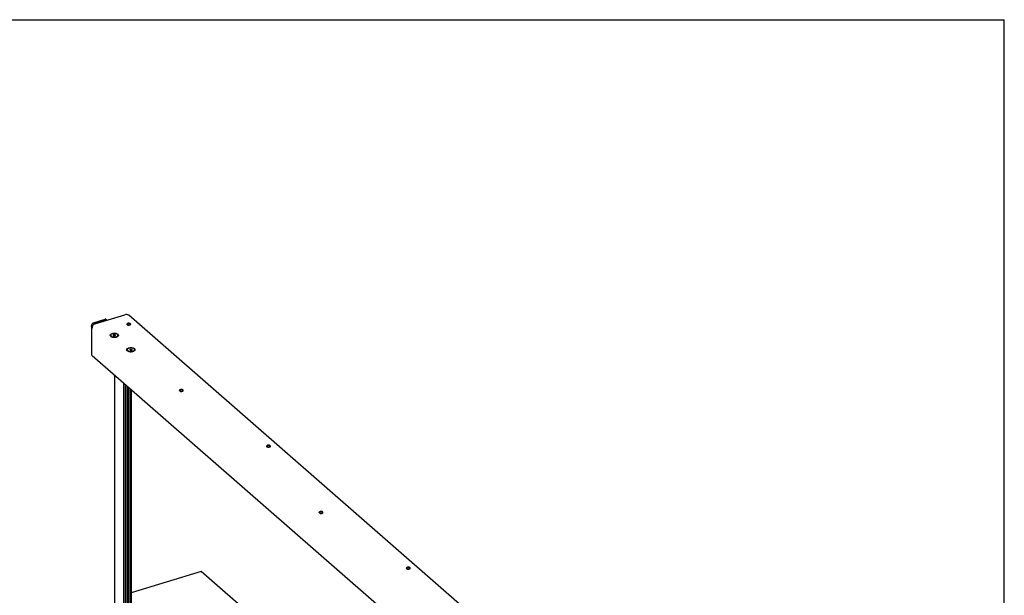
# Model space of a CAD drawing. Header units: millimetres. Extents: x 676 to 6826, y 1666 to 5971.
# Tile 9 of 9: x 5164 to 6826, y 4999 to 5971. Entities that reach past the tile are written whole.
import ezdxf

# ---------------------------------------------------------------- set-up
doc = ezdxf.new("R2010")
doc.units = ezdxf.units.MM
doc.header["$LTSCALE"] = 25
doc.linetypes.add('SLD-Solido', pattern=[0])
doc.layers.add('QUOTE', color=1, linetype='SLD-Solido')
doc.layers.add('SCHIZZI', color=9, linetype='Continuous')

msp = doc.modelspace()

# ---------------------------------------------------------------- linework, layer by layer
for p, q in [((5290.86, 5457.28), (5341.69, 5472.72)), ((6081.4, 4831.59), (5348.54, 5471.81)), ((5285.63, 5453.22), (5285.63, 5405.19)), ((5288.58, 5459.28), (5308.39, 5465.3)), ((5288.58, 5459.28), (5290.1, 5457.95)), ((5290.1, 5457.95), (5309.92, 5463.97)), ((5311.23, 5463.76), (5309.71, 5465.09)), ((5317.93, 5438.03), (5317.93, 5437.77)), ((5319.14, 5435.91), (5320.73, 5434.82)), ((5323.91, 5439.22), (5321.92, 5438.61)), ((5321.92, 5438.61), (5321.94, 5437.42)), ((5321.94, 5437.42), (5323.96, 5436.84)), ((5323.91, 5437.5), (5322.82, 5437.17)), ((5325.92, 5438.63), (5323.91, 5439.22)), ((5323.91, 5437.5), (5323.91, 5439.22)), ((5325.05, 5437.17), (5323.91, 5437.5)), ((5323.96, 5436.84), (5325.94, 5437.44)), ((5325.94, 5437.44), (5325.92, 5438.63)), ((5325.92, 5437.44), (5325.92, 5438.63)), ((5327.14, 5434.82), (5328.73, 5435.91)), ((5329.93, 5437.77), (5329.93, 5438.03)), ((6022.88, 4760.3), (5286.46, 5403.62)), ((5345.87, 5413.63), (5345.87, 5413.37)), ((5347.07, 5411.51), (5348.66, 5410.42)), ((5351.85, 5414.82), (5349.86, 5414.21)), ((5349.86, 5414.21), (5349.88, 5413.02)), ((5349.88, 5413.02), (5351.89, 5412.44)), ((5351.85, 5413.1), (5350.75, 5412.77)), ((5353.86, 5414.23), (5351.85, 5414.82)), ((5351.85, 5413.1), (5351.85, 5414.82)), ((5352.99, 5412.77), (5351.85, 5413.1)), ((5351.89, 5412.44), (5353.88, 5413.04)), ((5353.88, 5413.04), (5353.86, 5414.23)), ((5353.86, 5413.04), (5353.86, 5414.23)), ((5355.07, 5410.42), (5356.66, 5411.51)), ((5357.87, 5413.37), (5357.87, 5413.63)), ((5324.47, 5370.41), (5324.47, 3560.38)), ((5339.7, 5357.1), (5339.7, 3547.07)), ((5342.29, 5354.85), (5342.29, 3547.85)), ((5342.29, 5354.85), (5342.29, 3854.72)), ((5344.87, 5352.59), (5344.87, 3855.5)), ((5344.87, 5352.59), (5344.87, 4162.37)), ((5347.46, 5350.33), (5347.46, 4163.15)), ((5347.46, 5350.33), (5347.46, 4470.02)), ((5350.04, 5348.07), (5350.04, 4470.8)), ((5350.04, 5348.07), (5350.04, 4777.67)), ((5352.63, 5345.82), (5352.63, 4778.46)), ((5470.66, 5039.03), (5352.63, 5003.19)), ((5984.71, 4589.97), (5470.66, 5039.03))]:
    msp.add_line(p, q)
at = {"flags": 128}
for points in [[(5345.51, 5455.94), (5346.2, 5455.52), (5347.12, 5455.23), (5348.16, 5455.12), (5349.22, 5455.18), (5350.19, 5455.42), (5350.95, 5455.81), (5351.42, 5456.31), (5351.56, 5456.85), (5351.34, 5457.39), (5350.8, 5457.87), (5349.99, 5458.22), (5348.99, 5458.43), (5347.92, 5458.45), (5346.9, 5458.3), (5346.02, 5457.98), (5345.4, 5457.53), (5345.09, 5457.01), (5345.13, 5456.45), (5345.51, 5455.94)], [(5345.09, 5456.58), (5345.09, 5456.58), (5345.4, 5457.1), (5346.02, 5457.55), (5346.9, 5457.87), (5347.92, 5458.02), (5348.99, 5458), (5349.99, 5457.8), (5350.8, 5457.44), (5351.34, 5456.96), (5351.53, 5456.58)], [(5317.9, 5436.2), (5317.26, 5436.93), (5316.96, 5437.73), (5317, 5438.53), (5317.4, 5439.32), (5318.11, 5440.03), (5319.13, 5440.65), (5320.38, 5441.13), (5321.81, 5441.46), (5323.35, 5441.62), (5324.91, 5441.6), (5326.43, 5441.4), (5327.82, 5441.03), (5329.02, 5440.5), (5329.96, 5439.86), (5330.6, 5439.12), (5330.91, 5438.33), (5330.87, 5437.52), (5330.47, 5436.74), (5329.75, 5436.02), (5328.74, 5435.41), (5327.49, 5434.92), (5326.06, 5434.59), (5324.52, 5434.44), (5322.95, 5434.46), (5321.44, 5434.66), (5320.04, 5435.03), (5318.85, 5435.55), (5317.9, 5436.2)], [(5317.93, 5437.77), (5318.02, 5437.25), (5318.44, 5436.53), (5319.17, 5435.89), (5320.18, 5435.36), (5321.41, 5434.97), (5322.79, 5434.74), (5324.23, 5434.69), (5325.66, 5434.81), (5326.98, 5435.11)], [(5326.98, 5435.37), (5328.13, 5435.82), (5329.03, 5436.4), (5329.64, 5437.08), (5329.92, 5437.81), (5329.85, 5438.55), (5329.43, 5439.27), (5328.7, 5439.91), (5327.69, 5440.44), (5326.46, 5440.83), (5325.08, 5441.06), (5323.64, 5441.12), (5322.21, 5440.99), (5320.89, 5440.69), (5319.74, 5440.24), (5318.83, 5439.66), (5318.23, 5438.98), (5317.95, 5438.25), (5318.02, 5437.51), (5318.44, 5436.79), (5319.17, 5436.15), (5320.18, 5435.62), (5321.41, 5435.22), (5322.79, 5435), (5324.23, 5434.94), (5325.66, 5435.07), (5326.98, 5435.37)], [(5319.45, 5435.7), (5319.58, 5435.29), (5319.65, 5435.18)], [(5326.98, 5435.11), (5328.13, 5435.56), (5329.03, 5436.14), (5329.64, 5436.82), (5329.92, 5437.55), (5329.93, 5437.77)], [(5328.22, 5435.18), (5328.38, 5435.54), (5328.42, 5435.7)], [(5345.84, 5411.8), (5345.2, 5412.53), (5344.89, 5413.32), (5344.94, 5414.13), (5345.33, 5414.91), (5346.05, 5415.63), (5347.06, 5416.25), (5348.31, 5416.73), (5349.74, 5417.06), (5351.28, 5417.22), (5352.85, 5417.2), (5354.37, 5416.99), (5355.76, 5416.62), (5356.96, 5416.1), (5357.9, 5415.46), (5358.54, 5414.72), (5358.84, 5413.93), (5358.8, 5413.12), (5358.41, 5412.34), (5357.69, 5411.62), (5356.68, 5411.01), (5355.42, 5410.52), (5353.99, 5410.19), (5352.45, 5410.03), (5350.89, 5410.06), (5349.37, 5410.26), (5347.98, 5410.63), (5346.78, 5411.15), (5345.84, 5411.8)], [(5345.87, 5413.37), (5345.95, 5412.85), (5346.37, 5412.13), (5347.1, 5411.49), (5348.12, 5410.96), (5349.34, 5410.57), (5350.72, 5410.34), (5352.16, 5410.28), (5353.59, 5410.41), (5354.91, 5410.71), (5356.06, 5411.16), (5356.97, 5411.74), (5357.58, 5412.42), (5357.85, 5413.15), (5357.87, 5413.37)], [(5348.82, 5416.29), (5347.67, 5415.84), (5346.77, 5415.25), (5346.16, 5414.58), (5345.88, 5413.85), (5345.95, 5413.1), (5346.37, 5412.39), (5347.1, 5411.75), (5348.12, 5411.22), (5349.34, 5410.82), (5350.72, 5410.59), (5352.16, 5410.54), (5353.59, 5410.67), (5354.91, 5410.96), (5356.06, 5411.42), (5356.97, 5412), (5357.58, 5412.68), (5357.85, 5413.41), (5357.78, 5414.15), (5357.37, 5414.86), (5356.63, 5415.51), (5355.62, 5416.04), (5354.39, 5416.43), (5353.01, 5416.66), (5351.57, 5416.71), (5350.15, 5416.59), (5348.82, 5416.29)], [(5347.38, 5411.3), (5347.52, 5410.89), (5347.58, 5410.78)], [(5356.15, 5410.78), (5356.32, 5411.14), (5356.35, 5411.3)], [(5434.13, 5344.04), (5434.82, 5343.62), (5435.74, 5343.34), (5436.79, 5343.22), (5437.85, 5343.29), (5438.81, 5343.53), (5439.57, 5343.91), (5440.05, 5344.41), (5440.18, 5344.95), (5439.97, 5345.49), (5439.42, 5345.97), (5438.61, 5346.33), (5437.62, 5346.53), (5436.55, 5346.55), (5435.52, 5346.4), (5434.65, 5346.08), (5434.02, 5345.63), (5433.71, 5345.11), (5433.75, 5344.56), (5434.13, 5344.04)], [(5433.71, 5344.68), (5433.71, 5344.68), (5434.02, 5345.21), (5434.65, 5345.65), (5435.52, 5345.97), (5436.55, 5346.13), (5437.62, 5346.1), (5438.61, 5345.9), (5439.42, 5345.54), (5439.97, 5345.06), (5440.16, 5344.68)], [(5581.34, 5249.93), (5582.02, 5249.51), (5582.94, 5249.22), (5583.99, 5249.11), (5585.05, 5249.17), (5586.01, 5249.41), (5586.77, 5249.8), (5587.25, 5250.3), (5587.38, 5250.84), (5587.17, 5251.38), (5586.63, 5251.86), (5585.81, 5252.21), (5584.82, 5252.42), (5583.75, 5252.44), (5582.72, 5252.29), (5581.85, 5251.97), (5581.22, 5251.52), (5580.91, 5251), (5580.95, 5250.44), (5581.34, 5249.93)], [(5580.91, 5250.57), (5580.91, 5250.57), (5581.22, 5251.09), (5581.85, 5251.54), (5582.72, 5251.86), (5583.75, 5252.01), (5584.82, 5251.99), (5585.81, 5251.79), (5586.63, 5251.43), (5587.17, 5250.95), (5587.36, 5250.57)], [(5669.96, 5138.03), (5670.65, 5137.61), (5671.56, 5137.33), (5672.61, 5137.21), (5673.67, 5137.28), (5674.64, 5137.51), (5675.4, 5137.9), (5675.87, 5138.4), (5676.01, 5138.94), (5675.79, 5139.48), (5675.25, 5139.96), (5674.44, 5140.32), (5673.44, 5140.52), (5672.37, 5140.54), (5671.35, 5140.39), (5670.47, 5140.07), (5669.85, 5139.62), (5669.54, 5139.1), (5669.58, 5138.55), (5669.96, 5138.03)], [(5669.54, 5138.67), (5669.54, 5138.67), (5669.85, 5139.2), (5670.47, 5139.64), (5671.35, 5139.96), (5672.37, 5140.12), (5673.44, 5140.09), (5674.44, 5139.89), (5675.25, 5139.53), (5675.79, 5139.05), (5675.98, 5138.67)], [(5817.16, 5043.92), (5817.85, 5043.5), (5818.76, 5043.21), (5819.81, 5043.1), (5820.87, 5043.16), (5821.84, 5043.4), (5822.6, 5043.79), (5823.07, 5044.28), (5823.21, 5044.83), (5822.99, 5045.37), (5822.45, 5045.85), (5821.64, 5046.2), (5820.64, 5046.41), (5819.57, 5046.43), (5818.55, 5046.28), (5817.67, 5045.96), (5817.05, 5045.51), (5816.74, 5044.98), (5816.78, 5044.43), (5817.16, 5043.92)], [(5816.74, 5044.56), (5816.74, 5044.56), (5817.05, 5045.08), (5817.67, 5045.53), (5818.55, 5045.85), (5819.57, 5046), (5820.64, 5045.98), (5821.64, 5045.78), (5822.45, 5045.42), (5822.99, 5044.94), (5823.18, 5044.56)]]:
    msp.add_lwpolyline(points, dxfattribs=at)
for centre, radius, start, end in [((5344.17, 5465.19), 7.93, 56.5988, 108.25151), ((5308.87, 5464.04), 1.34, 51.25919, 110.76489), ((5310.39, 5462.77), 1.29, 36.12765, 111.67958), ((5348.31, 5447.05), 10.14, 71.36849, 108.63151), ((5287.72, 5405.29), 2.1, 182.87871, 232.94633), ((5436.94, 5335.14), 10.16, 71.70486, 108.61247), ((5584.14, 5241.02), 10.17, 71.71866, 108.28134), ((5672.76, 5129.13), 10.16, 71.70484, 108.6125), ((5819.96, 5035.03), 10.14, 71.36852, 108.63148)]:
    msp.add_arc(centre, radius, start, end)
for points, knots in [([(5286.46, 5449.91), (5286.28, 5450.3), (5285.91, 5451.11), (5285.64, 5452.36), (5285.6, 5453.64), (5285.8, 5454.91), (5286.23, 5456.15), (5286.86, 5457.29), (5287.65, 5458.35), (5288.27, 5458.97), (5288.58, 5459.28)], [0, 0, 0, 0, 0.1255245, 0.254681, 0.3803216, 0.5096046, 0.6352458, 0.7645294, 0.8808302, 1, 1, 1, 1]), ([(5289.23, 5456.23), (5289.33, 5456.47), (5289.56, 5457.07), (5289.9, 5457.62), (5290.1, 5457.95)], [0, 0, 0, 0, 0.399491, 1, 1, 1, 1])]:
    msp.add_open_spline(points, degree=3, knots=knots)
msp.add_open_spline([(5290.86, 5457.28), (5290.25, 5456.95), (5289.02, 5456.27), (5287.51, 5454.39), (5286.5, 5452.16), (5286.47, 5450.66), (5286.46, 5449.91)], degree=3)
at = {"layer": 'QUOTE', "color": 7, "true_color": 0xffffff}
msp.add_line((675.85, 5971.03), (6825.55, 5971.03), dxfattribs=at)
at = {"layer": 'SCHIZZI', "color": 7, "true_color": 0xffffff}
msp.add_line((6825.85, 1666.03), (6825.55, 5971.03), dxfattribs=at)

doc.saveas('drawing.dxf')
